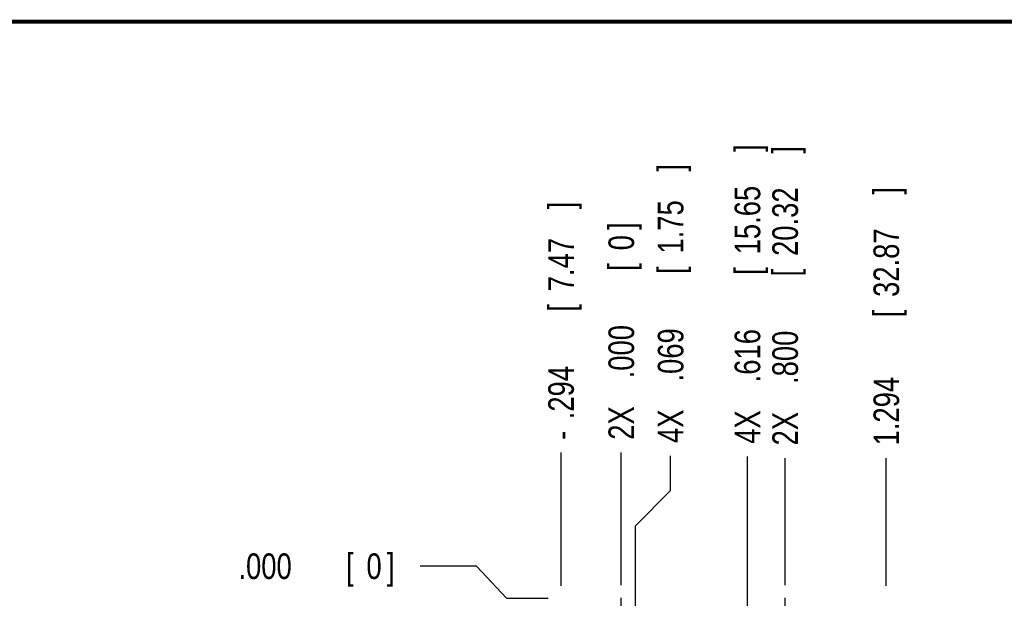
# Model space of a CAD drawing. Header units: inches. Extents: x 0.2 to 16.8, y 0.1 to 10.8.
# Tile 18 of 44: x 3.7 to 8.5, y 7.9 to 10.8. Entities that reach past the tile are written whole.
import ezdxf

# ---------------------------------------------------------------- set-up
doc = ezdxf.new("R2010")
doc.units = ezdxf.units.IN
doc.header["$LTSCALE"] = 0.935
doc.header["$MEASUREMENT"] = 0
doc.linetypes.add('CENTER', pattern=[0.6, 0.375, -0.075, 0.075, -0.075])
doc.layers.get('0').update_dxf_attribs({"linetype": 'CONTINUOUS'})
doc.layers.add('DEFAULT_1', color=7, linetype='CENTER')
doc.layers.add('DIMENSIONS', color=7, linetype='CONTINUOUS')
doc.styles.get("Standard").update_dxf_attribs({"font": 'txt', "width": 0.8})
doc.dimstyles.new('DIMSTYLE_1', dxfattribs={"dimtxt": 0.125, "dimasz": 0.18, "dimexe": 0.18, "dimexo": 0.0625, "dimgap": 0.09, "dimtad": 0, "dimtih": 1, "dimtoh": 1, "dimdec": 3, "dimzin": 4, "dimdsep": 46, "dimtxsty": 'STANDARD', "dimblk": '_FILLED', "dimblk1": '_FILLED', "dimblk2": '_FILLED', "dimcen": 0.09, "dimadec": 0, "dimazin": 0, "dimtp": 0.01, "dimtm": 0.01, "dimtfac": 1, "dimtdec": 3, "dimtofl": 0, "dimtmove": 0, "dimatfit": 3, "dimldrblk": '_FILLED', "dimfxl": 1, "dimtolj": 1, "dimtzin": 4, "dimarcsym": 0})

# ---------------------------------------------------------------- blocks, each defined once
blk = doc.blocks.new('*D6')
at = {"layer": 'DIMENSIONS', "color": 2, "linetype": 'CONTINUOUS'}
for p, q in [((5.9234, 8.1001), (5.6484, 8.1001)), ((6.0714, 7.9418), (5.9234, 8.1001)), ((6.2734, 7.9418), (6.0714, 7.9418))]:
    blk.add_line(p, q, dxfattribs=at)
at = {"layer": 'DIMENSIONS', "color": 2, "linetype": 'CONTINUOUS', "width": 0.8}
for s, p in [('[', (5.2859, 8.0376)), (']', (5.4859, 8.0376)), ('.000', (4.7609, 8.0376)), ('0', (5.3859, 8.0376))]:
    blk.add_text(s, height=0.125, dxfattribs=at).set_placement(p)
blk = doc.blocks.new('_FILLED')
at = {"color": 0, "linetype": 'BYBLOCK'}
blk.add_solid([(0, 0), (-1, 0.174), (-1, -0.174)], dxfattribs=at)
blk = doc.blocks.new('*D7')
at = {"layer": 'DIMENSIONS', "color": 2, "linetype": 'CONTINUOUS'}
blk.add_line((6.3359, 8.0043), (6.3359, 8.655), dxfattribs=at)
at = {"layer": 'DIMENSIONS', "color": 2, "linetype": 'CONTINUOUS', "width": 0.8}
for s, p in [(']', (6.3984, 9.8425)), ('7.47', (6.3984, 9.4425)), ('[', (6.3984, 9.3425)), ('.294', (6.3984, 8.8175)), ('-', (6.3984, 8.7175))]:
    blk.add_text(s, height=0.125, rotation=90, dxfattribs=at).set_placement(p)
blk = doc.blocks.new('*D8')
at = {"layer": 'DIMENSIONS', "color": 2, "linetype": 'CONTINUOUS'}
for p, q in [((6.8708, 8.4694), (6.8708, 8.6392)), ((6.6988, 8.2967), (6.8708, 8.4694)), ((6.6988, 6.5), (6.6988, 8.2967))]:
    blk.add_line(p, q, dxfattribs=at)
at = {"layer": 'DIMENSIONS', "color": 2, "linetype": 'CONTINUOUS', "width": 0.8}
for s, p in [(']', (6.9333, 10.0267)), ('1.75', (6.9333, 9.6267)), ('[', (6.9333, 9.5267)), ('.069', (6.9333, 9.0017)), ('4X ', (6.9333, 8.7017))]:
    blk.add_text(s, height=0.125, rotation=90, dxfattribs=at).set_placement(p)
blk = doc.blocks.new('*D9')
at = {"layer": 'DIMENSIONS', "color": 2, "linetype": 'CONTINUOUS'}
blk.add_line((7.2459, 6.4994), (7.2459, 8.6353), dxfattribs=at)
at = {"layer": 'DIMENSIONS', "color": 2, "linetype": 'CONTINUOUS', "width": 0.8}
for s, p in [(']', (7.3084, 10.1228)), ('15.65', (7.3084, 9.6228)), ('[', (7.3084, 9.5228)), ('.616', (7.3084, 8.9978)), ('4X ', (7.3084, 8.6978))]:
    blk.add_text(s, height=0.125, rotation=90, dxfattribs=at).set_placement(p)
blk = doc.blocks.new('*D10')
at = {"layer": 'DIMENSIONS', "color": 2, "linetype": 'CONTINUOUS'}
blk.add_line((7.4299, 8.0074), (7.4299, 8.6274), dxfattribs=at)
at = {"layer": 'DIMENSIONS', "color": 2, "linetype": 'CONTINUOUS', "width": 0.8}
for s, p in [(']', (7.4924, 10.1149)), ('20.32', (7.4924, 9.6149)), ('[', (7.4924, 9.5149)), ('.800', (7.4924, 8.9899)), ('2X ', (7.4924, 8.6899))]:
    blk.add_text(s, height=0.125, rotation=90, dxfattribs=at).set_placement(p)
blk = doc.blocks.new('*D11')
at = {"layer": 'DIMENSIONS', "color": 2, "linetype": 'CONTINUOUS'}
blk.add_line((7.9239, 8.0043), (7.9239, 8.6274), dxfattribs=at)
at = {"layer": 'DIMENSIONS', "color": 2, "linetype": 'CONTINUOUS', "width": 0.8}
for s, p in [(']', (7.9864, 9.9149)), ('32.87', (7.9864, 9.4149)), ('[', (7.9864, 9.3149)), ('1.294', (7.9864, 8.6899))]:
    blk.add_text(s, height=0.125, rotation=90, dxfattribs=at).set_placement(p)
blk = doc.blocks.new('*D12')
at = {"layer": 'DIMENSIONS', "color": 2, "linetype": 'CONTINUOUS'}
blk.add_line((6.6299, 8.0074), (6.6299, 8.655), dxfattribs=at)
at = {"layer": 'DIMENSIONS', "color": 2, "linetype": 'CONTINUOUS', "width": 0.8}
for s, p in [(']', (6.6924, 9.7425)), ('0', (6.6924, 9.6425)), ('[', (6.6924, 9.5425)), ('.000', (6.6924, 9.0175)), ('2X ', (6.6924, 8.7175))]:
    blk.add_text(s, height=0.125, rotation=90, dxfattribs=at).set_placement(p)

msp = doc.modelspace()

# ---------------------------------------------------------------- linework, layer by layer
at = {"color": 7, "linetype": 'CONTINUOUS', "const_width": 0.02}
msp.add_lwpolyline([(16.75, 10.7586), (0.25, 10.7586)], dxfattribs=at)
at = {"layer": 'DEFAULT_1', "color": 7, "linetype": 'CENTER'}
for p, q in [((6.6299, 7.8198), (6.6299, 7.9449)), ((7.4299, 7.8198), (7.4299, 7.9449))]:
    msp.add_line(p, q, dxfattribs=at)

# ---------------------------------------------------------------- dimensions: what is measured, and where the dimension line sits
at = {"layer": 'DIMENSIONS', "color": 2, "linetype": 'CONTINUOUS'}
for feature_location, offset, dtype, origin, text, picture, middle in [((7.2459, 6.4994), (0, 2.1359), 1, (6.6299, 7.9449), '4X <>', '*D9', (7.2459, 9.4603)), ((7.4299, 8.0074), (0, 0.62), 1, (6.6299, 7.9449), '2X <>', '*D10', (7.4299, 9.4524)), ((6.6988, 6.5), (0.172, 2.1392), 0, (6.6299, 7.9449), '4X <>', '*D8', (6.8708, 9.4142)), ((6.3359, 8.0043), (0, 0.6507), 1, (6.6299, 7.9449), '-<>', '*D7', (6.3359, 9.33)), ((6.6298875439, 8.0073942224), (0, 0.647596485), 1, (6.6298875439, 7.9448942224), '2X <>', '*D12', (6.6298875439, 9.2799907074))]:
    dim = msp.add_ordinate_dim(feature_location=feature_location, offset=offset, dtype=dtype, origin=origin, text=text, dimstyle='DIMSTYLE_1', dxfattribs=at)
    dim.commit()
    dim.dimension.update_dxf_attribs({"geometry": picture, "text_midpoint": middle})
for feature_location, offset, dtype, origin, picture, middle in [((7.9239, 8.0043), (0, 0.6231), 1, (6.6299, 7.9449), '*D11', (7.9239, 9.3524)), ((6.2733875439, 7.9417942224), (-0.625, 0.1582692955), 0, (6.3358875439, 7.9417942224), '*D6', (5.1733875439, 8.1000635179))]:
    dim = msp.add_ordinate_dim(feature_location=feature_location, offset=offset, dtype=dtype, origin=origin, dimstyle='DIMSTYLE_1', dxfattribs=at)
    dim.commit()
    dim.dimension.update_dxf_attribs({"geometry": picture, "text_midpoint": middle})

doc.saveas('drawing.dxf')
